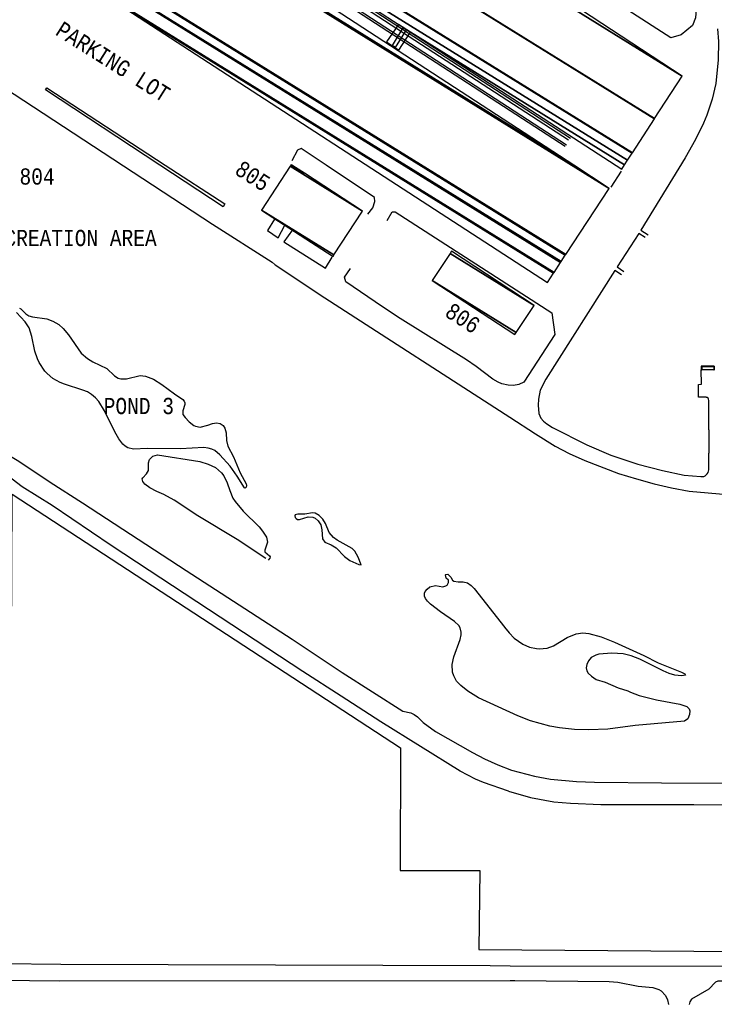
# Model space of a CAD drawing. Extents: x -0.5 to 41.9, y -0.5 to 29.8.
# Tile 63 of 128: x 9.3 to 10, y 2.6 to 3.7. Entities that reach past the tile are written whole.
import ezdxf
from ezdxf.enums import TextEntityAlignment as Align

# ---------------------------------------------------------------- set-up
doc = ezdxf.new("R2010")
doc.units = 0
doc.header["$MEASUREMENT"] = 0
doc.linetypes.add('DASHDOT', pattern=[1, 0.5, -0.25, 0, -0.25])
for name, color, linetype in [('11', 2, 'CONTINUOUS'), ('21', 5, 'CONTINUOUS'), ('23', 1, 'CONTINUOUS'), ('31', 2, 'DASHDOT'), ('41', 4, 'CONTINUOUS'), ('44', 1, 'CONTINUOUS')]:
    doc.layers.add(name, color=color, linetype=linetype)
doc.styles.add('MONOTXT', font='MONOTXT', dxfattribs={"height": 0.2})

msp = doc.modelspace()

# ---------------------------------------------------------------- linework, layer by layer
at = {"layer": '11'}
for p, q in [((9.912, 3.5141), (9.901, 3.4973)), ((10.0087, 3.3078), (9.9949, 3.3078)), ((9.9951, 3.2928), (9.9949, 3.3078)), ((9.9922, 3.2926), (9.9951, 3.2928)), ((9.9923, 3.2793), (9.9922, 3.2926)), ((10.0001, 3.2793), (9.9923, 3.2793)), ((10.003, 3.2457), (10.0027, 3.2762)), ((9.7964, 3.2586), (9.8231, 3.2413)), ((9.8231, 3.2413), (9.8435, 3.2287)), ((10.003, 3.2457), (10.003, 3.2213)), ((9.8435, 3.2287), (9.8581, 3.2209)), ((9.8581, 3.2209), (9.8743, 3.2137)), ((10.0027, 3.2041), (10.003, 3.2213)), ((9.8743, 3.2137), (9.9091, 3.2004)), ((9.9091, 3.2004), (9.9277, 3.1946)), ((9.9277, 3.1946), (9.9461, 3.1894)), ((9.9461, 3.1894), (9.9641, 3.1852)), ((9.9641, 3.1852), (9.9823, 3.182)), ((9.9823, 3.182), (10.0218, 3.1786))]:
    msp.add_line(p, q, dxfattribs=at)
for points in [[(9.7981, 3.8019), (9.9198, 3.7232), (9.9275, 3.7199), (9.9387, 3.7187), (9.9587, 3.7239), (9.9688, 3.73), (9.9751, 3.7383), (9.9794, 3.7598), (9.9796, 4.0619), (9.9814, 4.0749), (9.9861, 4.076), (9.9949, 4.0695), (9.9913, 3.955), (9.9904, 3.6902), (9.989, 3.6731), (9.9859, 3.6651), (9.9742, 3.6554), (9.9634, 3.6523), (9.7946, 3.7615)], [(9.1784, 3.6617), (9.4878, 3.4591), (9.5498, 3.4196), (9.5527, 3.4169), (9.6045, 3.3826), (9.7964, 3.2586)], [(9.6683, 3.6484), (9.6811, 3.6395), (9.6933, 3.6583), (9.6807, 3.6662), (9.6683, 3.6484)], [(10.0117, 3.6617), (10.013, 3.6487), (10.0126, 3.6296), (10.0101, 3.6051), (10.0063, 3.5887), (10.0007, 3.5721), (9.9973, 3.5638), (9.989, 3.5469), (9.9782, 3.5278), (9.9324, 3.4528), (9.9398, 3.4481)], [(9.4388, 3.5204), (9.5008, 3.48), (9.499, 3.4771), (9.4332, 3.5204), (9.3144, 3.5984), (9.3158, 3.6006), (9.4388, 3.5204)], [(9.649, 3.4695), (9.6542, 3.476), (9.6564, 3.4825), (9.656, 3.4868), (9.6059, 3.5204), (9.5798, 3.5377), (9.576, 3.5357), (9.57, 3.5247)], [(9.669, 3.4629), (9.6744, 3.4717), (9.6773, 3.4719), (9.8399, 3.3671), (9.843, 3.3446), (9.8109, 3.295), (9.8058, 3.2927), (9.8002, 3.2916), (9.7948, 3.2918), (9.7882, 3.2934), (9.7842, 3.295), (9.7788, 3.2983), (9.7613, 3.3114), (9.7514, 3.3181), (9.6825, 3.361), (9.6641, 3.3731), (9.6261, 3.3992), (9.6248, 3.4041), (9.631, 3.4131)], [(9.552, 3.4641), (9.545, 3.4524), (9.5558, 3.445), (9.563, 3.458)], [(9.5709, 3.4531), (9.5619, 3.4407), (9.605, 3.4133), (9.612, 3.4248)], [(9.9367, 3.4452), (9.9302, 3.4495), (9.9077, 3.4147), (9.9147, 3.4099)], [(9.9124, 3.4066), (9.9052, 3.4108), (9.8336, 3.2981), (9.828, 3.2867), (9.826, 3.2775), (9.8258, 3.2712), (9.8264, 3.2626), (9.8284, 3.2577), (9.8314, 3.2545), (9.8347, 3.2519), (9.8408, 3.248), (9.8761, 3.2301), (9.9012, 3.2191), (9.9293, 3.2099), (9.9549, 3.2033), (9.9771, 3.1986), (9.9945, 3.1971)], [(9.2641, 3.225), (9.2749, 3.2202), (9.287, 3.213), (9.3193, 3.1912), (9.3528, 3.1699), (9.4604, 3.0996)], [(9.4222, 3.0995), (9.3827, 3.1254), (9.3214, 3.1672), (9.2902, 3.1863), (9.2753, 3.1977), (9.2596, 3.206), (9.257, 3.2072)], [(9.795, 2.8705), (9.7689, 2.8795), (9.7606, 2.8831), (9.7449, 2.8912), (9.6625, 2.9426), (9.6212, 2.9693), (9.5816, 2.9947), (9.4222, 3.0995)], [(9.4604, 3.0996), (9.5704, 3.0284), (9.6225, 2.9936), (9.6854, 2.9534), (9.6937, 2.9518), (9.6971, 2.95), (9.7004, 2.9476), (9.7065, 2.9419), (9.7191, 2.9325), (9.7575, 2.9105), (9.7701, 2.904), (9.784, 2.8977), (9.7981, 2.8925)], [(9.7981, 2.8925), (9.8219, 2.886), (9.8386, 2.8831), (9.8655, 2.8806), (9.8841, 2.88), (9.9538, 2.8793), (10.2354, 2.8777), (10.4766, 2.8782), (10.5235, 2.8775), (10.5379, 2.8793), (10.5486, 2.882), (10.5596, 2.8865), (10.5749, 2.8948), (10.5783, 2.897), (10.5848, 2.9024), (10.5958, 2.9141), (10.6025, 2.9229)], [(9.795, 2.8705), (9.8179, 2.864), (9.8419, 2.8595), (9.8594, 2.858), (9.8909, 2.8566), (9.9872, 2.8566), (10.1862, 2.855)], [(9.7968, 2.6889), (9.7761, 2.6893), (9.3306, 2.6906), (9.1464, 2.6927), (8.9906, 2.6936), (8.724, 2.6942), (8.6948, 2.6956), (8.5902, 2.7039), (8.5877, 2.705), (8.581, 2.7104), (8.5783, 2.712), (8.5774, 2.7131), (8.5769, 2.7147), (8.5767, 2.7207)], [(10.6382, 2.6855), (10.358, 2.6866), (10.1631, 2.6873), (10.0505, 2.6884), (9.7968, 2.6889)], [(8.6259, 2.6597), (8.6259, 2.6601), (8.6259, 2.6606), (8.6259, 2.6608), (8.6259, 2.6612), (8.6261, 2.6615), (8.6263, 2.6619), (8.6265, 2.6626), (8.627, 2.663), (8.6274, 2.6635), (8.6279, 2.6639), (8.6755, 2.6655), (8.7242, 2.6639), (8.779, 2.663), (8.9378, 2.6621), (8.949, 2.6644), (8.9906, 2.665), (9.0209, 2.6671), (9.1466, 2.6713), (9.1898, 2.6738), (9.2437, 2.6743), (9.298, 2.674), (9.3294, 2.6738), (9.7968, 2.6742)], [(9.7968, 2.6742), (9.8015, 2.674), (9.8994, 2.6731), (9.9084, 2.6722), (9.9295, 2.6682), (9.9448, 2.6668), (9.9508, 2.6648), (9.9535, 2.6633), (9.9578, 2.6585), (9.96, 2.654), (9.9609, 2.6493)], [(10.6382, 2.6685), (10.358, 2.6695), (10.2753, 2.6713), (10.2574, 2.6709), (10.1936, 2.6718), (10.1417, 2.6718), (10.0746, 2.6731), (10.0418, 2.672), (10.0297, 2.672), (10.0175, 2.6734), (10.0121, 2.6734), (10.0099, 2.6722), (10.0027, 2.665), (9.985, 2.6547), (9.9832, 2.6518), (9.9825, 2.6493)]]:
    msp.add_lwpolyline(points, dxfattribs=at)
for centre, radius, start, end in [((10.0002, 3.2767), 0.00254, 347.7838, 452.7394), ((9.9956, 3.2041), 0.00711, 260.6572, 360.1074)]:
    msp.add_arc(centre, radius, start, end, dxfattribs=at)
at = {"layer": '21'}
for p, q in [((10.0085, 3.3117), (9.9949, 3.3117)), ((9.9949, 3.3117), (9.9949, 3.3078)), ((10.0079, 3.3112), (9.9955, 3.3112)), ((9.9955, 3.3112), (9.9955, 3.3078)), ((10.0079, 3.3112), (10.0079, 3.3078)), ((10.0085, 3.3117), (10.0085, 3.3078))]:
    msp.add_line(p, q, dxfattribs=at)
msp.add_lwpolyline([(9.5693, 3.5204), (9.5695, 3.5209), (9.57, 3.5204)], dxfattribs=at)
at = {"layer": '31'}
msp.add_lwpolyline([(7.0426, 3.517), (7.0422, 3.4113), (7.1918, 3.2842), (7.1909, 3.034), (7.2614, 2.9938), (7.2811, 2.9958), (7.3094, 2.9949), (7.3645, 2.9821), (7.3963, 2.9689), (7.4745, 2.9197), (7.6335, 2.829), (7.6456, 2.835), (7.7074, 2.7228), (8.554, 2.718), (8.9852, 2.7142), (9.2778, 2.7131), (9.28, 3.1789), (9.6829, 2.9154), (9.6827, 2.7883), (9.7651, 2.7881), (9.7642, 2.7061), (10.2751, 2.7025)], dxfattribs=at)
at = {"layer": '41'}
for points in [[(8.9542, 4.1261), (9.0568, 4.0604), (9.5245, 3.7564), (9.8553, 3.5414)], [(9.8539, 3.5395), (9.5231, 3.7545), (9.0554, 4.0582), (8.9542, 4.123)], [(9.8573, 3.5462), (9.5264, 3.7612), (9.0588, 4.0661), (9.0306, 4.0842), (8.9934, 4.104), (8.9574, 4.1206)], [(9.8592, 3.5481), (9.5284, 3.7631), (9.0607, 4.0688), (9.0325, 4.0868), (8.9952, 4.1066), (8.96, 4.1221)]]:
    msp.add_lwpolyline(points, dxfattribs=at)
at = {"layer": '44'}
msp.add_line((9.7595, 3.081), (9.7912, 3.0405), dxfattribs=at)
for points in [[(9.521, 3.1852), (9.5134, 3.1975), (9.506, 3.2078), (9.4956, 3.2197), (9.4902, 3.224), (9.4873, 3.2256), (9.4833, 3.2267), (9.479, 3.2271), (9.4548, 3.2258), (9.42, 3.2262), (9.4058, 3.2256), (9.4, 3.2269), (9.3973, 3.2285), (9.3948, 3.2307), (9.3908, 3.2361), (9.3865, 3.2435), (9.3759, 3.2653), (9.3699, 3.2748), (9.3663, 3.2788), (9.3622, 3.2822), (9.358, 3.2849), (9.3533, 3.2869), (9.3342, 3.2929), (9.3299, 3.2947), (9.322, 3.299), (9.3162, 3.304), (9.3137, 3.3066), (9.3081, 3.3154), (9.3063, 3.3192), (9.3036, 3.3273), (9.3003, 3.3424), (9.2976, 3.3513), (9.2933, 3.3578), (9.2843, 3.3675)], [(9.2875, 3.372), (9.289, 3.3711), (9.294, 3.3659), (9.2973, 3.3639), (9.3009, 3.363), (9.3158, 3.3608), (9.3223, 3.3585), (9.3283, 3.3549), (9.333, 3.3509), (9.3384, 3.3441), (9.3517, 3.3253), (9.358, 3.3197), (9.3636, 3.3161), (9.3782, 3.3091), (9.3863, 3.3015), (9.3901, 3.2992), (9.3928, 3.2986), (9.3986, 3.2986), (9.4128, 3.3019), (9.4184, 3.3013), (9.4265, 3.2981), (9.4352, 3.2927), (9.4485, 3.2828), (9.457, 3.2772), (9.4584, 3.2754), (9.459, 3.2736), (9.459, 3.2718), (9.457, 3.2653), (9.4572, 3.2615), (9.4593, 3.2584), (9.4637, 3.2539), (9.4685, 3.2501), (9.4703, 3.2492), (9.4752, 3.2485), (9.4831, 3.2503), (9.4878, 3.2521), (9.492, 3.2527), (9.4959, 3.2521), (9.4988, 3.2501), (9.5008, 3.2474), (9.5021, 3.2424), (9.5024, 3.2346), (9.5039, 3.2287), (9.5096, 3.2177), (9.5167, 3.2011), (9.5228, 3.1894), (9.523, 3.1878), (9.5226, 3.1861), (9.5217, 3.1849), (9.521, 3.1852)], [(9.5432, 3.1119), (9.5134, 3.1319), (9.4725, 3.1562), (9.4482, 3.1726), (9.4372, 3.1786), (9.4301, 3.1816), (9.4229, 3.1854), (9.4177, 3.1892), (9.4155, 3.1919), (9.4148, 3.1946), (9.4155, 3.1959), (9.4195, 3.2), (9.4213, 3.2033), (9.4213, 3.2112), (9.4224, 3.2146), (9.4258, 3.2182), (9.4307, 3.2195), (9.4747, 3.2128), (9.4835, 3.2101), (9.4909, 3.2063), (9.497, 3.2009), (9.4995, 3.1977), (9.503, 3.1905), (9.5057, 3.1827), (9.5091, 3.1748), (9.5114, 3.1712), (9.5197, 3.1611), (9.5361, 3.145), (9.5396, 3.1405), (9.5437, 3.1342), (9.545, 3.1288), (9.5421, 3.1205), (9.5423, 3.1191), (9.5471, 3.1149), (9.5475, 3.1137), (9.5473, 3.1124), (9.5455, 3.1104)], [(9.6421, 3.1054), (9.6391, 3.1133), (9.6355, 3.1196), (9.6326, 3.1225), (9.6171, 3.131), (9.6133, 3.1337), (9.6088, 3.1391), (9.605, 3.1483), (9.6023, 3.1528), (9.5985, 3.1566), (9.5942, 3.1589), (9.5917, 3.1593), (9.5837, 3.1582), (9.5763, 3.158), (9.5736, 3.1573), (9.5731, 3.1564), (9.5736, 3.1546), (9.5745, 3.1535), (9.576, 3.1526), (9.578, 3.1526), (9.587, 3.1553), (9.592, 3.1548), (9.5942, 3.1539), (9.5976, 3.151), (9.6001, 3.1468), (9.6012, 3.1418), (9.6021, 3.1324), (9.6043, 3.129), (9.6108, 3.1261), (9.616, 3.1232), (9.6248, 3.114), (9.6304, 3.1099), (9.6396, 3.1057), (9.6421, 3.1054)], [(9.7908, 3.0407), (9.7957, 3.0347), (9.8008, 3.0295), (9.8098, 3.023), (9.8168, 3.0201), (9.824, 3.0185), (9.8269, 3.0183), (9.835, 3.019), (9.8415, 3.0214), (9.8558, 3.03), (9.8653, 3.034), (9.872, 3.0349), (9.8785, 3.0342), (9.8913, 3.0306), (9.905, 3.0253), (9.9353, 3.0113), (9.9502, 3.0039), (9.9746, 2.994), (9.9778, 2.9922), (9.9787, 2.9909), (9.9746, 2.9904), (9.9677, 2.9911), (9.9618, 2.9927), (9.9553, 2.9954), (9.9311, 3.0077), (9.9223, 3.0111), (9.914, 3.0131), (9.9023, 3.0138), (9.8886, 3.0129), (9.8855, 3.0118), (9.8808, 3.0091), (9.8779, 3.0057), (9.8763, 3.0019), (9.8756, 2.9985), (9.8763, 2.9956), (9.8776, 2.9931), (9.881, 2.9898), (9.8859, 2.9866), (9.8954, 2.9837), (9.9088, 2.9779), (9.9187, 2.9747), (9.9216, 2.9732), (9.9306, 2.97), (9.9484, 2.9653), (9.9728, 2.9608), (9.98, 2.9583), (9.9823, 2.9561), (9.983, 2.9538), (9.9827, 2.95), (9.9809, 2.9455), (9.9776, 2.9431), (9.9264, 2.9386), (9.8981, 2.9348), (9.8785, 2.9341), (9.8633, 2.9345), (9.848, 2.9363), (9.8377, 2.9381), (9.8179, 2.9437), (9.8046, 2.9489), (9.7638, 2.9675), (9.7528, 2.9743), (9.7454, 2.9801), (9.7411, 2.9848), (9.7382, 2.9902), (9.737, 2.994), (9.7366, 3.0019), (9.7382, 3.0098), (9.7449, 3.028), (9.7458, 3.0329), (9.7458, 3.0354), (9.7447, 3.0399), (9.7433, 3.0426), (9.7388, 3.0468), (9.7245, 3.0567), (9.7139, 3.0646), (9.7108, 3.0677), (9.709, 3.0704), (9.7079, 3.0731), (9.7079, 3.0762), (9.7085, 3.0778), (9.7105, 3.0803), (9.7135, 3.0825), (9.7191, 3.0839), (9.7267, 3.0827), (9.7301, 3.0836), (9.7312, 3.0845), (9.7328, 3.087), (9.7328, 3.0895), (9.7303, 3.0917), (9.7296, 3.0951), (9.7301, 3.0955), (9.7321, 3.0958), (9.7352, 3.0926), (9.7368, 3.0895), (9.7384, 3.0884), (9.7429, 3.0877), (9.7478, 3.0877), (9.7523, 3.0866), (9.7561, 3.0841), (9.7595, 3.081)]]:
    msp.add_lwpolyline(points, dxfattribs=at)

# ---------------------------------------------------------------- texts
at = {"layer": '23', "style": 'MONOTXT', "width": 0.833333}
for s, height, rotation, p in [('PARKING LOT', 0.016843, 327.6903, (9.3847, 3.6276)), ('805', 0.01684, 327.2648, (9.5296, 3.5091)), ('806', 0.01684, 327.2648, (9.7476, 3.3615))]:
    msp.add_text(s, height=height, rotation=rotation, dxfattribs=at).set_placement(p, align=Align.MIDDLE)
for s, height, p in [('804', 0.01684, (9.3058, 3.5085)), ('RECREATION AREA', 0.016843, (9.3388, 3.4447)), ('POND 3', 0.01684, (9.4114, 3.2703))]:
    msp.add_text(s, height=height, dxfattribs=at).set_placement(p, align=Align.MIDDLE)

# ---------------------------------------------------------------- meshes
at = {"layer": '21'}
mesh = msp.add_polyface(dxfattribs=at)
corners = [(9.8353, 3.3985), (9.8417, 3.4082), (9.3791, 3.6951), (9.8422, 3.409), (9.3797, 3.6958), (9.3365, 3.7226), (9.849, 3.4192), (9.3867, 3.7059), (9.3431, 3.7329), (8.885, 4.0169), (9.8496, 3.4202), (9.3873, 3.7068), (9.3437, 3.7339), (8.8856, 4.0179), (9.8496, 3.4202), (9.3772, 3.7131), (9.3437, 3.7339), (8.8856, 4.0179), (9.8539, 3.4268), (9.3808, 3.7201), (9.348, 3.7405), (8.8899, 4.0245), (9.8544, 3.4275), (9.3485, 3.7412), (8.8904, 4.0252), (9.8996, 3.4962), (8.9352, 4.0941), (9.8628, 3.5204), (8.9359, 4.0951), (9.8628, 3.5204), (8.949, 4.1153)]
mesh.append_faces([[corners[k] for k in face] for face in [(0, 0, 1, 2), (2, 1, 3, 4), (5, 5, 8, 9), (4, 3, 6, 7), (9, 8, 12, 13), (7, 6, 10, 11), (13, 12, 16, 17), (11, 10, 14, 15), (17, 16, 20, 21), (15, 14, 18, 19), (21, 20, 23, 24), (19, 18, 22, 23), (24, 22, 25, 26), (26, 25, 27, 28), (28, 29, 30, 30)]], dxfattribs={"vtx0": -1, "vtx2": -1})
mesh = msp.add_polyface(dxfattribs=at)
corners = [(9.9127, 3.5162), (9.6933, 3.6583), (9.9155, 3.5205), (9.6933, 3.6583), (9.9186, 3.5253), (9.461, 3.809), (9.9234, 3.5327), (9.4658, 3.8164), (9.9236, 3.5331), (9.4489, 3.8274), (9.9465, 3.5685), (9.4893, 3.8519), (9.4717, 3.8629), (9.9466, 3.5687), (9.4895, 3.8522), (9.4718, 3.8631), (9.9751, 3.6127), (9.5178, 3.8963), (9.5253, 3.908)]
mesh.append_faces([[corners[k] for k in face] for face in [(0, 0, 2, 1), (3, 2, 4, 5), (5, 4, 6, 7), (7, 6, 8, 9), (9, 8, 10, 12), (12, 11, 15, 15), (11, 10, 13, 14), (14, 13, 16, 17), (17, 16, 18, 18)]], dxfattribs={"vtx0": -1, "vtx2": -1})
mesh = msp.add_polyface(dxfattribs=at)
corners = [(9.6775, 3.6424), (9.6776, 3.6425), (9.6742, 3.6446), (9.689, 3.6606), (9.6855, 3.6627), (9.689, 3.6606), (9.6856, 3.6628)]
mesh.append_faces([[corners[k] for k in face] for face in [(0, 0, 1, 2), (2, 1, 3, 4), (4, 5, 6, 6)]], dxfattribs={"vtx0": -1, "vtx2": -1})
mesh = msp.add_polyface(dxfattribs=at)
corners = [(9.6129, 3.4254), (9.6139, 3.4271), (9.5388, 3.4737), (9.6434, 3.4726), (9.5684, 3.5191), (9.5833, 3.5118), (9.5693, 3.5204), (9.57, 3.5204), (9.57, 3.5204)]
mesh.append_faces([[corners[k] for k in face] for face in [(0, 0, 1, 2), (2, 1, 3, 4), (4, 3, 5, 6), (6, 5, 8, 7)]], dxfattribs={"vtx0": -1, "vtx2": -1})
mesh = msp.add_polyface(dxfattribs=at)
corners = [(9.8015, 3.3444), (9.7157, 3.4007), (9.803, 3.3466), (9.8215, 3.3747), (9.7344, 3.4287), (9.8215, 3.3747), (9.7359, 3.4311)]
mesh.append_faces([[corners[k] for k in face] for face in [(0, 0, 2, 1), (1, 2, 5, 4), (4, 3, 6, 6)]], dxfattribs={"vtx0": -1, "vtx2": -1})
mesh = msp.add_polyface(dxfattribs=at)
corners = [(9.9949, 3.3078), (9.9949, 3.3078), (9.9955, 3.3078), (9.9949, 3.3081), (9.9955, 3.3112), (9.9949, 3.3115), (9.9959, 3.3112), (9.9949, 3.3117), (10.0025, 3.3112), (10.0079, 3.3078), (10.0016, 3.3117), (10.003, 3.3112), (10.0079, 3.3081), (10.0085, 3.3078), (10.0021, 3.3117), (10.0079, 3.3112), (10.0085, 3.3108), (10.007, 3.3117), (10.0085, 3.3117)]
mesh.append_faces([[corners[k] for k in face] for face in [(0, 1, 2, 3), (3, 2, 4, 5), (5, 4, 6, 7), (7, 6, 8, 10), (10, 8, 11, 14), (9, 9, 13, 12), (14, 11, 15, 17), (12, 13, 16, 15), (17, 16, 18, 18)]], dxfattribs={"vtx0": -1, "vtx2": -1})

doc.saveas('drawing.dxf')
